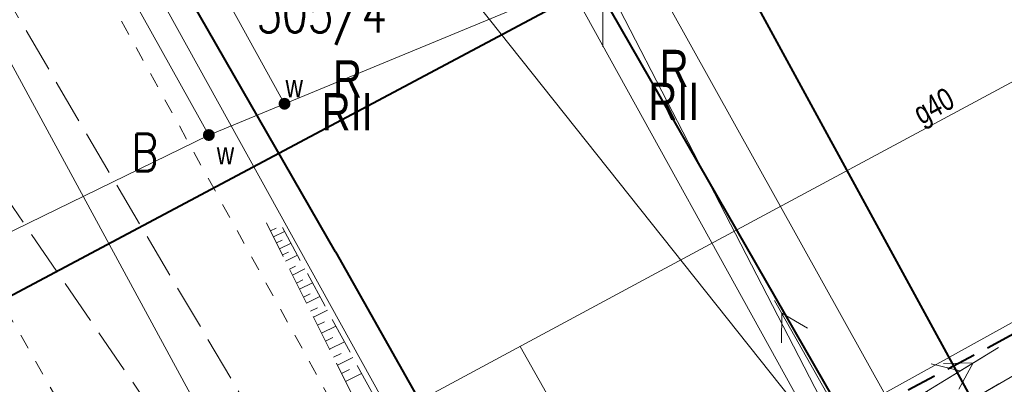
# Model space of a CAD drawing. Header units: metres. Extents: x 7437397 to 7437776, y 5556446 to 5556944.
# Tile 24 of 42: x 7437580 to 7437613, y 5556736 to 5556748. Entities that reach past the tile are written whole.
import ezdxf

# ---------------------------------------------------------------- set-up
doc = ezdxf.new("R2010")
doc.units = ezdxf.units.M
doc.header["$MEASUREMENT"] = 0
for name, pattern in [('BUBZ01-500', [1.75, 1.25, -0.5]), ('EGBU01-500', [1, 0.5, -0.5]), ('KTCR02-500', [1.5, 1, -0.5]), ('KTJZ01-500', [2, 1.5, -0.5])]:
    doc.linetypes.add(name, pattern=pattern)
for name, color, linetype, lineweight in [('521-Kierunek linii-STPOW', 7, 'Continuous', 5), ('BUBZ01', 250, 'Continuous', 5), ('BUBZ01_1', 250, 'Continuous', 5), ('EGBD03', 250, 'Continuous', 5), ('EGBK02', 250, 'Continuous', 5), ('EGBU01', 250, 'Continuous', 5), ('KTJZ01', 250, 'Continuous', 5), ('KTOK05_01', 250, 'Continuous', 5), ('MPZP', 250, 'Continuous', 5), ('SUPE04', 250, 'Continuous', 5), ('SUPE_01', 250, 'Continuous', 5), ('SUPG_01', 250, 'Continuous', 5), ('SUPT01', 250, 'Continuous', 5), ('SUPT_01', 250, 'Continuous', 5), ('SUPW_01', 250, 'Continuous', 5), ('SUUS25_W', 250, 'Continuous', 5), ('Warstwa 3', 250, 'Continuous', 5)]:
    doc.layers.add(name, color=color, linetype=linetype, lineweight=lineweight)
doc.styles.get("Standard").update_dxf_attribs({"font": 'txt.shx', "width": 0.75})
doc.linetypes.add('KTOK05_01-500', pattern='A,3.75,[13,dgnlstyle-rozp_2015.shx,S=0.002778,R=0,X=0,Y=0],3.75', length=7.5)

# ---------------------------------------------------------------- blocks, each defined once
blk = doc.blocks.new('521')
at = {"layer": '521-Kierunek linii-STPOW', "color": 30, "linetype": 'Continuous', "lineweight": 13}
for p, q in [((42.5, 0), (35.43, 7.07)), ((7.5, 0), (57.5, 0)), ((29.57, 0), (22.5, -7.07))]:
    blk.add_line(p, q, dxfattribs=at)
blk = doc.blocks.new('SUPE04')
at = {"layer": 'SUPE04', "color": 1, "linetype": 'Continuous', "lineweight": 13}
blk.add_line((5.25, 0), (0.25, 0), dxfattribs=at)
at = {"layer": 'SUPE04', "color": 1, "linetype": 'Continuous', "lineweight": 13, "flags": 128}
blk.add_lwpolyline([(3.9, 0.5), (4.766, 0), (3.9, -0.5)], dxfattribs=at)
blk = doc.blocks.new('SUUS25')
at = {"layer": 'SUUS25_W', "linetype": 'Continuous', "lineweight": 0}
h = blk.add_hatch(color=250, dxfattribs=at)
edge = h.paths.add_edge_path()
edge.add_arc((0, 0), 0.2, 0, 360)

msp = doc.modelspace()

# ---------------------------------------------------------------- linework, layer by layer
at = {"layer": 'BUBZ01', "color": 7, "linetype": 'BUBZ01-500', "lineweight": 13}
msp.add_line((7437588.743, 5556741.608), (7437596.557, 5556725.896), dxfattribs=at)
at = {"layer": 'BUBZ01', "color": 7, "linetype": 'BUBZ01-500', "lineweight": 13, "flags": 128}
msp.add_lwpolyline([(7437598.347, 5556727.113), (7437592.854, 5556734.848), (7437589.089, 5556741.797)], dxfattribs=at)
at = {"layer": 'BUBZ01_1', "color": 7, "linetype": 'Continuous', "lineweight": 13}
for p, q in [((7437589.058, 5556741.43), (7437588.876, 5556741.34)), ((7437589.346, 5556741.322), (7437588.977, 5556741.138)), ((7437589.265, 5556741.031), (7437589.077, 5556740.937)), ((7437589.561, 5556740.926), (7437589.177, 5556740.735)), ((7437589.473, 5556740.631), (7437589.277, 5556740.534)), ((7437589.775, 5556740.53), (7437589.377, 5556740.333)), ((7437589.715, 5556740.165), (7437589.511, 5556740.064)), ((7437590.026, 5556740.069), (7437589.611, 5556739.863)), ((7437589.957, 5556739.699), (7437589.745, 5556739.594)), ((7437590.276, 5556739.607), (7437589.845, 5556739.392)), ((7437590.199, 5556739.233), (7437589.979, 5556739.124)), ((7437590.526, 5556739.145), (7437590.079, 5556738.922)), ((7437590.441, 5556738.767), (7437590.212, 5556738.654)), ((7437590.776, 5556738.683), (7437590.312, 5556738.452)), ((7437590.683, 5556738.301), (7437590.446, 5556738.184)), ((7437591.062, 5556738.155), (7437590.58, 5556737.915)), ((7437590.959, 5556737.769), (7437590.713, 5556737.647)), ((7437591.348, 5556737.627), (7437590.847, 5556737.378)), ((7437591.236, 5556737.236), (7437590.98, 5556737.109)), ((7437591.634, 5556737.1), (7437591.114, 5556736.841)), ((7437591.512, 5556736.704), (7437591.248, 5556736.572)), ((7437591.92, 5556736.572), (7437591.381, 5556736.304))]:
    msp.add_line(p, q, dxfattribs=at)
at = {"layer": 'EGBD03', "color": 96, "linetype": 'Continuous', "lineweight": 13}
for p, q in [((7437608.437, 5556732.265), (7437592.644, 5556760.842)), ((7437577.075, 5556752.688), (7437592.85, 5556723.6))]:
    msp.add_line(p, q, dxfattribs=at)
at = {"layer": 'EGBD03', "color": 96, "linetype": 'Continuous', "lineweight": 13, "flags": 128}
for points in [[(7437610.22, 5556734.46), (7437594.896, 5556762.022)], [(7437610.22, 5556734.46), (7437630.48, 5556746.22)]]:
    msp.add_lwpolyline(points, dxfattribs=at)
at = {"layer": 'EGBU01', "color": 96, "linetype": 'EGBU01-500', "lineweight": 13}
msp.add_line((7437580.51, 5556754.487), (7437596.444, 5556725.598), dxfattribs=at)
at = {"layer": 'EGBU01', "color": 96, "linetype": 'EGBU01-500', "lineweight": 13, "flags": 128}
for points in [[(7437559.608, 5556740.623), (7437574.45, 5556748.456), (7437589.637, 5556721.886)], [(7437610.22, 5556734.46), (7437630.48, 5556746.22)], [(7437630.48, 5556746.22), (7437610.22, 5556734.46)]]:
    msp.add_lwpolyline(points, dxfattribs=at)
at = {"layer": 'KTJZ01', "color": 7, "linetype": 'KTJZ01-500', "lineweight": 13}
msp.add_line((7437574.097, 5556751.128), (7437587.058, 5556732.188), dxfattribs=at)
at = {"layer": 'KTJZ01', "color": 7, "linetype": 'KTJZ01-500', "lineweight": 13, "flags": 128}
msp.add_lwpolyline([(7437594.659, 5556724.356), (7437582.391, 5556745.139), (7437577.777, 5556753.056)], dxfattribs=at)
at = {"layer": 'KTOK05_01', "color": 7, "linetype": 'KTOK05_01-500', "lineweight": 40, "flags": 128}
for points in [[(7437609.14, 5556732.92), (7437608.04, 5556735.17), (7437593.158, 5556761.111)], [(7437591.05, 5556740.64), (7437582.503, 5556755.531)], [(7437602.283, 5556754.159), (7437613.018, 5556734.451), (7437614.87, 5556735.33), (7437623.56, 5556739.74)], [(7437591.05, 5556740.64), (7437598.93, 5556726.65)]]:
    msp.add_lwpolyline(points, dxfattribs=at)
at = {"layer": 'MPZP', "color": 212, "linetype": 'KTOK05_01-500', "lineweight": 40, "flags": 128}
msp.add_lwpolyline([(7437480.35, 5556702.039), (7437498.164, 5556705.138), (7437519.727, 5556710.673), (7437570.307, 5556733.919), (7437638.513, 5556770.222), (7437729.943, 5556819.329)], dxfattribs=at)
at = {"layer": 'MPZP', "color": 212, "linetype": 'KTCR02-500', "lineweight": 40, "flags": 128}
msp.add_lwpolyline([(7437738.295, 5556803.984), (7437715.191, 5556791.784), (7437661.349, 5556763.226), (7437574.511, 5556717.006), (7437530.05, 5556696.506), (7437525.798, 5556698.029), (7437514.19, 5556719.761)], dxfattribs=at)
at = {"layer": 'SUPE_01', "color": 1, "linetype": 'Continuous', "lineweight": 13, "flags": 128}
for points in [[(7437608.32, 5556734.44), (7437607.617, 5556735.084), (7437595.262, 5556759.021), (7437599.147, 5556762.084)], [(7437588.197, 5556758.513), (7437606.332, 5556735.677), (7437607.733, 5556733.927), (7437608.32, 5556734.44)]]:
    msp.add_lwpolyline(points, dxfattribs=at)
at = {"layer": 'SUPG_01', "color": 52, "linetype": 'Continuous', "lineweight": 13}
msp.add_line((7437616.425, 5556703.555), (7437597.224, 5556737.471), dxfattribs=at)
at = {"layer": 'SUPG_01', "color": 52, "linetype": 'Continuous', "lineweight": 13, "flags": 128}
for points in [[(7437592.927, 5556735.158), (7437584.738, 5556749.975), (7437581.867, 5556755.198)], [(7437505.33, 5556697.53), (7437509.719, 5556697.926), (7437522.113, 5556702.608), (7437540.72, 5556710.32), (7437572.53, 5556724.178), (7437601.779, 5556739.923), (7437624.775, 5556752.295)]]:
    msp.add_lwpolyline(points, dxfattribs=at)
at = {"layer": 'SUPT_01', "color": 30, "linetype": 'Continuous', "lineweight": 13, "flags": 128}
msp.add_lwpolyline([(7437624.834, 5556744.449), (7437603.973, 5556732.899), (7437579.114, 5556719.1), (7437574.314, 5556716.425), (7437544.39, 5556702.175), (7437531.441, 5556696.093), (7437491.469, 5556686.466), (7437485.362, 5556685.024)], dxfattribs=at)
at = {"layer": 'SUPW_01', "color": 5, "linetype": 'Continuous', "lineweight": 13}
msp.add_line((7437589.342, 5556745.598), (7437583.556, 5556756.082), dxfattribs=at)
at = {"layer": 'SUPW_01', "color": 5, "linetype": 'Continuous', "lineweight": 13, "flags": 128}
for points in [[(7437624.519, 5556762.969), (7437600.44, 5556750.19), (7437586.81, 5556744.55), (7437574.29, 5556738.446), (7437539.95, 5556721.509), (7437526.12, 5556714.05), (7437502.465, 5556704.034), (7437498.34, 5556711.451)], [(7437586.81, 5556744.55), (7437581.101, 5556754.797)]]:
    msp.add_lwpolyline(points, dxfattribs=at)
at = {"layer": 'Warstwa 3', "color": 7, "linetype": 'Continuous', "lineweight": 0}
msp.add_line((7437600, 5556750), (7437600, 5556747.5), dxfattribs=at)
msp.add_line((7437600, 5556750), (7437600, 5556747.5), dxfattribs=at)

# ---------------------------------------------------------------- block references
at = {"layer": 'SUPE04', "color": 1, "linetype": 'Continuous', "lineweight": 13}
for rotation in [119.4100000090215, 31.35499999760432]:
    msp.add_blockref('SUPE04', (7437608.32, 5556734.44), dxfattribs=dict(at, rotation=rotation))
at = {"layer": 'SUPT01', "color": 30, "linetype": 'Continuous', "lineweight": 13, "xscale": 0.1, "yscale": 0.1, "zscale": 0.1, "rotation": 31.355}
msp.add_blockref('521', (7437608.32, 5556734.44), dxfattribs=at)
at = {"layer": 'SUUS25_W', "color": 7, "linetype": 'Continuous', "lineweight": 0}
for p in [(7437589.342, 5556745.598), (7437586.81, 5556744.55)]:
    msp.add_blockref('SUUS25', p, dxfattribs=at)

# ---------------------------------------------------------------- texts
at = {"layer": 'EGBD03', "color": 96, "linetype": 'Continuous', "lineweight": 30, "width": 0.8}
msp.add_text('305/4', height=1.25, dxfattribs=at).set_placement((7437588.406, 5556747.989))
at = {"layer": 'EGBK02', "color": 96, "linetype": 'Continuous', "lineweight": 30, "char_height": 1.25, "attachment_point": 1, "line_spacing_factor": 0.6}
for insert in [(7437601.521, 5556746.301), (7437590.588, 5556745.953)]:
    msp.add_mtext('\\FWORKING_1250;\\H1x;\\W0.8;RII', dxfattribs=dict(at, insert=insert))
at = {"layer": 'EGBU01', "color": 96, "linetype": 'Continuous', "lineweight": 30, "width": 0.8}
msp.add_text('B', height=1.25, dxfattribs=at).set_placement((7437584.221, 5556743.34))
at = {"layer": 'EGBU01', "color": 96, "linetype": 'Continuous', "lineweight": 30, "char_height": 1.25, "attachment_point": 7, "line_spacing_factor": 0.6}
for insert in [(7437601.902, 5556746.154), (7437590.97, 5556745.805)]:
    msp.add_mtext('\\FWORKING_1250;\\H1x;\\W0.8;R', dxfattribs=dict(at, insert=insert))
at = {"layer": 'SUPG_01', "color": 7, "linetype": 'Continuous', "lineweight": 13, "insert": (7437611.35, 5556745.001), "char_height": 0.75, "attachment_point": 8, "rotation": 28.2801, "line_spacing_factor": 0.6}
msp.add_mtext('\\FWORKING;\\H1x;\\W0.8;g40', dxfattribs=at)
at = {"layer": 'SUUS25_W', "color": 7, "linetype": 'Continuous', "lineweight": 13, "char_height": 0.75, "attachment_point": 7, "line_spacing_factor": 0.6}
for insert in [(7437589.378, 5556745.812), (7437587.077, 5556743.564)]:
    msp.add_mtext('\\FWORKING;\\H1x;\\W0.8;w', dxfattribs=dict(at, insert=insert))

doc.saveas('drawing.dxf')
